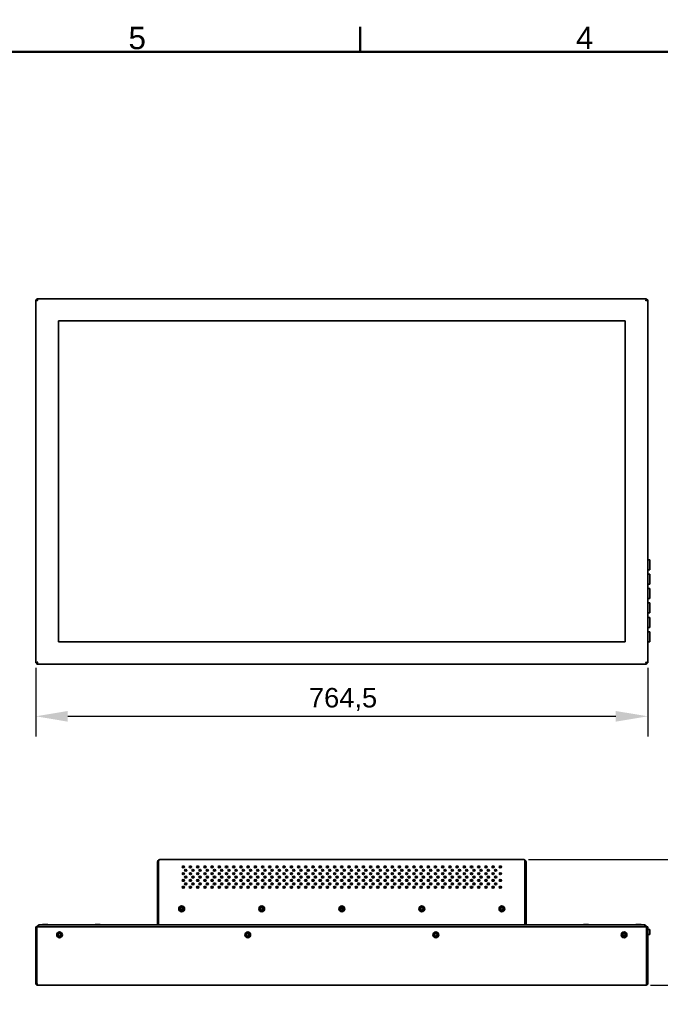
# Model space of a CAD drawing. Header units: millimetres. Extents: x 0 to 3360, y 0 to 2376.
# Tile 16 of 82: x 695 to 1495, y 1106 to 2336. Entities that reach past the tile are written whole.
import ezdxf

# ---------------------------------------------------------------- set-up
doc = ezdxf.new("R2010")
doc.units = ezdxf.units.MM
doc.header["$LTSCALE"] = 8
for name, color, linetype, lineweight in [('Bemaßungen(ISO)', 7, 'Continuous', 18), ('Rahmen_0', 7, 'Continuous', 50), ('Rahmen_2', 7, 'Continuous', 50), ('Sichtbare Kanten(ISO)', 7, 'Continuous', 35)]:
    doc.layers.add(name, color=color, linetype=linetype, lineweight=lineweight)
doc.styles.add('Aktuell-BSI', font='arial.ttf')
doc.styles.add('Aktuell-ISOGroßer Text', font='arial.ttf')
doc.dimstyles.new('X.XXXGroßer Text', dxfattribs={"dimscale": 8, "dimtxt": 3.048, "dimasz": 5, "dimexe": 3.175, "dimexo": 0.75, "dimgap": 0.762, "dimtad": 1, "dimdec": 1, "dimrnd": 1e-08, "dimzin": 12, "dimtxsty": 'Aktuell-ISOGroßer Text', "dimcen": 0.09, "dimdle": 10, "dimclrd": 256, "dimclre": 256, "dimclrt": 7, "dimadec": 0, "dimazin": 3, "dimtfac": 0.656168, "dimtdec": 1, "dimtmove": 0, "dimatfit": 3, "dimfxl": 0, "dimtolj": 1, "dimlwd": 25, "dimlwe": 25, "dimarcsym": 0})

# ---------------------------------------------------------------- blocks, each defined once
blk = doc.blocks.new('Ränder Standardrahmen')
at = {"layer": 'Rahmen_0'}
blk.add_line((140, 287), (140, 290.9), dxfattribs=at)
at = {"layer": 'Rahmen_0', "flags": 128}
blk.add_lwpolyline([(10, 10), (10, 287), (410, 287), (410, 10), (10, 10)], dxfattribs=at)
at = {"layer": 'Rahmen_2', "char_height": 3.5, "attachment_point": 7, "style": 'Aktuell-BSI'}
for s, insert in [('5', (103.85, 287.34)), ('4', (173.71, 287.4))]:
    blk.add_mtext(s, dxfattribs=dict(at, insert=insert))
blk = doc.blocks.new('*D6')
at = {"layer": 'Bemaßungen(ISO)', "color": 250, "linetype": 'Continuous', "lineweight": 25, "true_color": 0x3f3f3f, "transparency": 16777216}
for p, q in [((714.9, 1526.3), (714.9, 1440.3)), ((1479.4, 1526.3), (1479.4, 1440.3)), ((754.9, 1465.7), (1439.4, 1465.7))]:
    blk.add_line(p, q, dxfattribs=at)
at = {"layer": 'Bemaßungen(ISO)', "color": 250, "linetype": 'Continuous', "true_color": 0x3f3f3f, "transparency": 16777216}
for points in [[(754.9, 1472.3), (754.9, 1459), (714.9, 1465.7)], [(1439.4, 1472.3), (1439.4, 1459), (1479.4, 1465.7)]]:
    blk.add_solid(points, dxfattribs=at)
at = {"layer": 'Defpoints', "color": 0, "linetype": 'Continuous', "transparency": 16777216}
for p in [(714.9, 1532.3), (1479.4, 1532.3), (1479.4, 1465.7)]:
    blk.add_point(p, dxfattribs=at)
at = {"layer": 'Bemaßungen(ISO)', "color": 7, "linetype": 'Continuous', "lineweight": 25, "transparency": 16777216, "insert": (1056.1, 1501.1), "char_height": 24.38, "attachment_point": 1, "style": 'Aktuell-ISOGroßer Text'}
blk.add_mtext('\\A1;764,5', dxfattribs=at)
blk = doc.blocks.new('*D13')
at = {"layer": 'Bemaßungen(ISO)', "color": 250, "linetype": 'Continuous', "lineweight": 25, "true_color": 0x3f3f3f, "transparency": 16777216}
for p, q in [((1330.4, 1286.7), (1569, 1286.7)), ((1543.6, 1246.7), (1543.6, 1169.7)), ((1482.9, 1129.7), (1569, 1129.7))]:
    blk.add_line(p, q, dxfattribs=at)
at = {"layer": 'Bemaßungen(ISO)', "color": 250, "linetype": 'Continuous', "true_color": 0x3f3f3f, "transparency": 16777216}
for points in [[(1536.9, 1246.7), (1550.3, 1246.7), (1543.6, 1286.7)], [(1536.9, 1169.7), (1550.3, 1169.7), (1543.6, 1129.7)]]:
    blk.add_solid(points, dxfattribs=at)
at = {"layer": 'Defpoints', "color": 0, "linetype": 'Continuous', "transparency": 16777216}
for p in [(1324.4, 1286.7), (1476.9, 1129.7), (1543.6, 1129.7)]:
    blk.add_point(p, dxfattribs=at)
at = {"layer": 'Bemaßungen(ISO)', "color": 7, "linetype": 'Continuous', "lineweight": 25, "transparency": 16777216, "insert": (1512.6, 1182.4), "char_height": 24.38, "attachment_point": 1, "rotation": 90, "style": 'Aktuell-ISOGroßer Text'}
blk.add_mtext('\\A1;157', dxfattribs=at)

msp = doc.modelspace()

# ---------------------------------------------------------------- linework, layer by layer
at = {"layer": 'Sichtbare Kanten(ISO)'}
for p, q in [((714.93, 1985.83), (716.43, 1985.83)), ((714.93, 1532.33), (714.93, 1985.83)), ((716.43, 1987.33), (1477.93, 1987.33)), ((716.43, 1985.83), (716.43, 1987.33)), ((1477.93, 1987.33), (1477.93, 1985.83)), ((1477.93, 1985.83), (1479.43, 1985.83)), ((1479.43, 1985.83), (1479.43, 1532.33)), ((743.18, 1959.58), (743.18, 1558.58)), ((1451.18, 1959.58), (743.18, 1959.58)), ((1451.18, 1558.58), (1451.18, 1959.58)), ((1479.43, 1661.33), (1481.88, 1661.33)), ((1481.88, 1648.83), (1481.88, 1661.33)), ((1479.43, 1648.83), (1481.88, 1648.83)), ((1479.43, 1643.33), (1481.88, 1643.33)), ((1481.88, 1630.83), (1481.88, 1643.33)), ((1479.43, 1630.83), (1481.88, 1630.83)), ((1479.43, 1625.33), (1481.88, 1625.33)), ((1481.88, 1612.83), (1481.88, 1625.33)), ((1479.43, 1612.83), (1481.88, 1612.83)), ((1479.43, 1607.33), (1481.88, 1607.33)), ((1481.88, 1594.83), (1481.88, 1607.33)), ((1479.43, 1594.83), (1481.88, 1594.83)), ((1479.43, 1589.33), (1481.88, 1589.33)), ((1481.88, 1576.83), (1481.88, 1589.33)), ((1479.43, 1576.83), (1481.88, 1576.83)), ((1479.43, 1571.33), (1481.88, 1571.33)), ((1481.88, 1558.83), (1481.88, 1571.33)), ((743.18, 1558.58), (1451.18, 1558.58)), ((1479.43, 1558.83), (1481.88, 1558.83)), ((716.43, 1532.33), (714.93, 1532.33)), ((716.43, 1530.83), (716.43, 1532.33)), ((1477.93, 1530.83), (716.43, 1530.83)), ((1477.93, 1532.33), (1477.93, 1530.83)), ((1479.43, 1532.33), (1477.93, 1532.33)), ((866.93, 1283.65), (866.93, 1236.33)), ((868.43, 1283.65), (866.93, 1283.65)), ((868.58, 1285.22), (867.97, 1285.92)), ((868.43, 1283.65), (868.65, 1285.92)), ((868.43, 1237.39), (868.43, 1283.65)), ((869.93, 1286.65), (1324.43, 1286.65)), ((1192.18, 1286.75), (1202.18, 1286.75)), ((1192.31, 1286.65), (1192.18, 1286.75)), ((1202.06, 1286.65), (1202.18, 1286.75)), ((1272.18, 1286.75), (1282.18, 1286.75)), ((1272.31, 1286.65), (1272.18, 1286.75)), ((1282.06, 1286.65), (1282.18, 1286.75)), ((1325.72, 1285.92), (1325.93, 1283.65)), ((1325.79, 1285.22), (1326.4, 1285.92)), ((1325.93, 1237.39), (1325.93, 1283.65)), ((1327.43, 1283.65), (1325.93, 1283.65)), ((1327.43, 1236.33), (1327.43, 1283.65)), ((899.83, 1268.98), (899.83, 1268.13)), ((1072.48, 1272.39), (1072.48, 1273.21)), ((1080.98, 1272.69), (1080.98, 1272.91)), ((1288.78, 1272.31), (1288.78, 1273.29)), ((899.83, 1260.5), (899.83, 1259.65)), ((910.3, 1256.15), (911.53, 1256.15)), ((911.53, 1263.81), (911.53, 1264.82)), ((911.53, 1255.33), (911.53, 1256.33)), ((1045.53, 1264.74), (1045.53, 1263.89)), ((1045.53, 1256.26), (1045.53, 1255.4)), ((1045.53, 1256.15), (1047.07, 1256.15)), ((1072.48, 1263.91), (1072.48, 1264.72)), ((1072.48, 1255.42), (1072.48, 1256.24)), ((1080.98, 1264.42), (1080.98, 1264.21)), ((1080.98, 1255.94), (1080.98, 1255.72)), ((1096.39, 1259.7), (1097.98, 1259.7)), ((1105.39, 1259.7), (1106.98, 1259.7)), ((1114.39, 1259.7), (1115.98, 1259.7)), ((1123.39, 1259.7), (1124.98, 1259.7)), ((1132.39, 1259.7), (1133.98, 1259.7)), ((1136.33, 1255.31), (1136.33, 1256.36)), ((1141.39, 1259.7), (1142.98, 1259.7)), ((1150.39, 1259.7), (1151.98, 1259.7)), ((1154.33, 1255.31), (1154.33, 1256.36)), ((1159.39, 1259.7), (1160.98, 1259.7)), ((1168.39, 1259.7), (1169.98, 1259.7)), ((1177.39, 1259.7), (1178.98, 1259.7)), ((1195.39, 1259.7), (1196.98, 1259.7)), ((1204.39, 1259.7), (1205.98, 1259.7)), ((1213.39, 1259.7), (1214.98, 1259.7)), ((1222.39, 1259.7), (1223.98, 1259.7)), ((1231.39, 1259.7), (1232.98, 1259.7)), ((1240.39, 1259.7), (1241.98, 1259.7)), ((1249.39, 1259.7), (1250.98, 1259.7)), ((1258.39, 1259.7), (1259.98, 1259.7)), ((1267.39, 1259.7), (1268.98, 1259.7)), ((1276.39, 1259.7), (1277.98, 1259.7)), ((1288.78, 1263.82), (1288.78, 1264.81)), ((1288.78, 1255.34), (1288.78, 1256.32)), ((899.83, 1252.01), (899.83, 1251.16)), ((1034.62, 1252.07), (1035.29, 1251.4)), ((1215.43, 1251.64), (1215.43, 1251.53)), ((1233.43, 1251.64), (1233.43, 1251.53)), ((1285.61, 1252.04), (1285.61, 1251.14)), ((866.93, 1236.33), (866.93, 1235.62)), ((868.43, 1236.33), (866.93, 1236.33)), ((866.93, 1205.15), (866.93, 1235.62)), ((868.43, 1235.62), (866.93, 1235.62)), ((868.43, 1235.62), (868.43, 1237.39)), ((868.43, 1205.15), (868.43, 1235.62)), ((1325.93, 1237.39), (1325.93, 1235.62)), ((1325.93, 1236.33), (1327.43, 1236.33)), ((1325.93, 1235.62), (1327.43, 1235.62)), ((1325.93, 1205.15), (1325.93, 1235.62)), ((1327.43, 1235.62), (1327.43, 1236.33)), ((1327.43, 1205.15), (1327.43, 1235.62)), ((1098.67, 1225.8), (1095.7, 1225.8)), ((1295.78, 1225.97), (1295.78, 1224.34)), ((1295.98, 1224.07), (1295.98, 1226.24)), ((723.72, 1205.69), (723.48, 1205.46)), ((723.48, 1205.46), (729.88, 1205.46)), ((723.48, 1205.15), (723.48, 1205.46)), ((723.72, 1205.69), (729.65, 1205.69)), ((729.65, 1205.69), (729.88, 1205.46)), ((729.88, 1205.15), (729.88, 1205.46)), ((789.22, 1205.69), (788.98, 1205.46)), ((788.98, 1205.46), (795.38, 1205.46)), ((788.98, 1205.15), (788.98, 1205.46)), ((789.22, 1205.69), (795.15, 1205.69)), ((795.15, 1205.69), (795.38, 1205.46)), ((795.38, 1205.15), (795.38, 1205.46)), ((1399.22, 1205.69), (1398.98, 1205.46)), ((1398.98, 1205.46), (1405.38, 1205.46)), ((1398.98, 1205.15), (1398.98, 1205.46)), ((1399.22, 1205.69), (1405.15, 1205.69)), ((1405.15, 1205.69), (1405.38, 1205.46)), ((1405.38, 1205.15), (1405.38, 1205.46)), ((1464.72, 1205.69), (1464.48, 1205.46)), ((1464.48, 1205.46), (1470.88, 1205.46)), ((1464.48, 1205.15), (1464.48, 1205.46)), ((1464.72, 1205.69), (1470.65, 1205.69)), ((1470.65, 1205.69), (1470.88, 1205.46)), ((1470.88, 1205.15), (1470.88, 1205.46)), ((714.93, 1202.65), (714.93, 1132.15)), ((716.43, 1202.65), (714.93, 1202.65)), ((1477.93, 1202.65), (716.43, 1202.65)), ((716.43, 1202.65), (716.43, 1132.15)), ((719.18, 1205.15), (1475.18, 1205.15)), ((1477.93, 1202.65), (1479.43, 1202.65)), ((1477.93, 1202.65), (1477.93, 1132.15)), ((1479.43, 1202.65), (1479.43, 1132.15)), ((1479.43, 1199.4), (1481.88, 1199.4)), ((1481.88, 1192.9), (1481.88, 1199.4)), ((1479.43, 1192.9), (1481.88, 1192.9)), ((714.93, 1132.15), (716.43, 1132.15)), ((1477.93, 1132.15), (1479.43, 1132.15)), ((1476.93, 1129.65), (717.43, 1129.65))]:
    msp.add_line(p, q, dxfattribs=at)
for centre, radius in [((897.18, 1225.15), 3.65), ((897.18, 1225.15), 2.25), ((897.18, 1225.15), 1.62), ((997.18, 1225.15), 3.65), ((997.18, 1225.15), 2.25), ((997.18, 1225.15), 1.62), ((1097.18, 1225.15), 3.65), ((1097.18, 1225.15), 2.25), ((1097.18, 1225.15), 1.62), ((1197.18, 1225.15), 3.65), ((1197.18, 1225.15), 2.25), ((1197.18, 1225.15), 1.62), ((1297.18, 1225.15), 3.65), ((1297.18, 1225.15), 2.25), ((1297.18, 1225.15), 1.62), ((744.68, 1192.65), 3.6), ((744.68, 1192.65), 2.1), ((744.68, 1192.65), 1.62), ((979.68, 1192.65), 3.6), ((979.68, 1192.65), 2.1), ((979.68, 1192.65), 1.62), ((1214.68, 1192.65), 3.6), ((1214.68, 1192.65), 2.1), ((1214.68, 1192.65), 1.62), ((1449.68, 1192.65), 3.6), ((1449.68, 1192.65), 2.1), ((1449.68, 1192.65), 1.62)]:
    msp.add_circle(centre, radius, dxfattribs=at)
for centre, radius, start, end in [((1104.88, 1276.65), 1.15, 353.22283, 47.7637), ((1104.88, 1276.65), 1.6, 355.66871, 35.05698), ((1066.23, 1264.53), 2.8, 176.39042, 193.00125), ((1066.23, 1264.53), 2.4, 173.06587, 197.74164), ((1084.16, 1257.7), 2.75, 210.19141, 238.20813), ((1184.88, 1257.7), 5, 199.04241, 206.84861), ((1184.88, 1257.7), 2.75, 42.42304, 65.64265), ((1184.88, 1257.7), 5, 333.51206, 343.67776), ((1251.98, 1256.53), 11, 163.22367, 164.03949), ((1251.98, 1256.53), 11, 354.31646, 358.27881), ((1285.61, 1257.7), 5, 196.79806, 205.83876), ((1285.61, 1257.7), 2.75, 52.41361, 94.36046), ((1275.98, 1256.53), 11, 16.07361, 20.42459), ((908.53, 1251.15), 1.15, 125.18309, 176.75168), ((1202.38, 1248.18), 6.45, 144.83061, 152.96813), ((1251.98, 1256.53), 11, 204.56722, 207.90714), ((1275.98, 1256.53), 11, 330.70787, 331.04498)]:
    msp.add_arc(centre, radius, start, end, dxfattribs=at)
for centre in [(899.18, 1277.57), (899.18, 1269.09), (902.18, 1273.33), (908.18, 1277.57), (908.18, 1269.09), (911.18, 1273.33), (917.18, 1277.57), (917.18, 1269.09), (920.18, 1273.33), (926.18, 1277.57), (926.18, 1269.09), (929.18, 1273.33), (935.18, 1277.57), (935.18, 1269.09), (938.18, 1273.33), (944.18, 1277.57), (944.18, 1269.09), (947.18, 1273.33), (953.18, 1277.57), (953.18, 1269.09), (956.18, 1273.33), (962.18, 1277.57), (962.18, 1269.09), (965.18, 1273.33), (971.18, 1277.57), (971.18, 1269.09), (974.18, 1273.33), (980.18, 1277.57), (980.18, 1269.09), (983.18, 1273.33), (989.18, 1277.57), (989.18, 1269.09), (992.18, 1273.33), (998.18, 1277.57), (998.18, 1269.09), (1001.18, 1273.33), (1007.18, 1277.57), (1007.18, 1269.09), (1010.18, 1273.33), (1016.18, 1277.57), (1016.18, 1269.09), (1019.18, 1273.33), (1025.18, 1277.57), (1025.18, 1269.09), (1028.18, 1273.33), (1034.18, 1277.57), (1034.18, 1269.09), (1037.18, 1273.33), (1043.18, 1277.57), (1043.18, 1269.09), (1046.18, 1273.33), (1052.18, 1277.57), (1052.18, 1269.09), (1055.18, 1273.33), (1061.18, 1277.57), (1061.18, 1269.09), (1064.18, 1273.33), (1070.18, 1277.57), (1070.18, 1269.09), (1073.18, 1273.33), (1079.18, 1277.57), (1079.18, 1269.09), (1082.18, 1273.33), (1088.18, 1277.57), (1088.18, 1269.09), (1091.18, 1273.33), (1097.18, 1277.57), (1097.18, 1269.09), (1100.18, 1273.33), (1106.18, 1277.57), (1106.18, 1269.09), (1109.18, 1273.33), (1115.18, 1277.57), (1115.18, 1269.09), (1118.18, 1273.33), (1124.18, 1277.57), (1124.18, 1269.09), (1127.18, 1273.33), (1133.18, 1277.57), (1133.18, 1269.09), (1136.18, 1273.33), (1142.18, 1277.57), (1142.18, 1269.09), (1145.18, 1273.33), (1151.18, 1277.57), (1151.18, 1269.09), (1154.18, 1273.33), (1160.18, 1277.57), (1160.18, 1269.09), (1163.18, 1273.33), (1169.18, 1277.57), (1169.18, 1269.09), (1172.18, 1273.33), (1178.18, 1277.57), (1178.18, 1269.09), (1181.18, 1273.33), (1187.18, 1277.57), (1187.18, 1269.09), (1190.18, 1273.33), (1196.18, 1277.57), (1196.18, 1269.09), (1199.18, 1273.33), (1205.18, 1277.57), (1205.18, 1269.09), (1208.18, 1273.33), (1214.18, 1277.57), (1214.18, 1269.09), (1217.18, 1273.33), (1223.18, 1277.57), (1223.18, 1269.09), (1226.18, 1273.33), (1232.18, 1277.57), (1232.18, 1269.09), (1235.18, 1273.33), (1241.18, 1277.57), (1241.18, 1269.09), (1244.18, 1273.33), (1250.18, 1277.57), (1250.18, 1269.09), (1253.18, 1273.33), (1259.18, 1277.57), (1259.18, 1269.09), (1262.18, 1273.33), (1268.18, 1277.57), (1268.18, 1269.09), (1271.18, 1273.33), (1277.18, 1277.57), (1277.18, 1269.09), (1280.18, 1273.33), (1286.18, 1277.57), (1286.18, 1269.09), (1289.18, 1273.33), (1295.18, 1277.57), (1295.18, 1269.09), (899.18, 1260.6), (902.18, 1264.85), (902.18, 1256.36), (908.18, 1260.6), (911.18, 1264.85), (911.18, 1256.36), (917.18, 1260.6), (920.18, 1264.85), (920.18, 1256.36), (926.18, 1260.6), (929.18, 1264.85), (929.18, 1256.36), (935.18, 1260.6), (938.18, 1264.85), (938.18, 1256.36), (944.18, 1260.6), (947.18, 1264.85), (947.18, 1256.36), (953.18, 1260.6), (956.18, 1264.85), (956.18, 1256.36), (962.18, 1260.6), (965.18, 1264.85), (965.18, 1256.36), (971.18, 1260.6), (974.18, 1264.85), (974.18, 1256.36), (980.18, 1260.6), (983.18, 1264.85), (983.18, 1256.36), (989.18, 1260.6), (992.18, 1264.85), (992.18, 1256.36), (998.18, 1260.6), (1001.18, 1264.85), (1001.18, 1256.36), (1007.18, 1260.6), (1010.18, 1264.85), (1010.18, 1256.36), (1016.18, 1260.6), (1019.18, 1264.85), (1019.18, 1256.36), (1025.18, 1260.6), (1028.18, 1264.85), (1028.18, 1256.36), (1034.18, 1260.6), (1037.18, 1264.85), (1037.18, 1256.36), (1043.18, 1260.6), (1046.18, 1264.85), (1046.18, 1256.36), (1052.18, 1260.6), (1055.18, 1264.85), (1055.18, 1256.36), (1061.18, 1260.6), (1064.18, 1264.85), (1064.18, 1256.36), (1070.18, 1260.6), (1073.18, 1264.85), (1073.18, 1256.36), (1079.18, 1260.6), (1082.18, 1264.85), (1082.18, 1256.36), (1088.18, 1260.6), (1091.18, 1264.85), (1091.18, 1256.36), (1097.18, 1260.6), (1100.18, 1264.85), (1100.18, 1256.36), (1106.18, 1260.6), (1109.18, 1264.85), (1109.18, 1256.36), (1115.18, 1260.6), (1118.18, 1264.85), (1118.18, 1256.36), (1124.18, 1260.6), (1127.18, 1264.85), (1127.18, 1256.36), (1133.18, 1260.6), (1136.18, 1264.85), (1136.18, 1256.36), (1142.18, 1260.6), (1145.18, 1264.85), (1145.18, 1256.36), (1151.18, 1260.6), (1154.18, 1264.85), (1154.18, 1256.36), (1160.18, 1260.6), (1163.18, 1264.85), (1163.18, 1256.36), (1169.18, 1260.6), (1172.18, 1264.85), (1172.18, 1256.36), (1178.18, 1260.6), (1181.18, 1264.85), (1181.18, 1256.36), (1187.18, 1260.6), (1190.18, 1264.85), (1190.18, 1256.36), (1196.18, 1260.6), (1199.18, 1264.85), (1199.18, 1256.36), (1205.18, 1260.6), (1208.18, 1264.85), (1208.18, 1256.36), (1214.18, 1260.6), (1217.18, 1264.85), (1217.18, 1256.36), (1223.18, 1260.6), (1226.18, 1264.85), (1226.18, 1256.36), (1232.18, 1260.6), (1235.18, 1264.85), (1235.18, 1256.36), (1241.18, 1260.6), (1244.18, 1264.85), (1244.18, 1256.36), (1250.18, 1260.6), (1253.18, 1264.85), (1253.18, 1256.36), (1259.18, 1260.6), (1262.18, 1264.85), (1262.18, 1256.36), (1268.18, 1260.6), (1271.18, 1264.85), (1271.18, 1256.36), (1277.18, 1260.6), (1280.18, 1264.85), (1280.18, 1256.36), (1286.18, 1260.6), (1289.18, 1264.85), (1289.18, 1256.36), (1295.18, 1260.6), (899.18, 1252.12), (908.18, 1252.12), (917.18, 1252.12), (926.18, 1252.12), (935.18, 1252.12), (944.18, 1252.12), (953.18, 1252.12), (962.18, 1252.12), (971.18, 1252.12), (980.18, 1252.12), (989.18, 1252.12), (998.18, 1252.12), (1007.18, 1252.12), (1016.18, 1252.12), (1025.18, 1252.12), (1034.18, 1252.12), (1043.18, 1252.12), (1052.18, 1252.12), (1061.18, 1252.12), (1070.18, 1252.12), (1079.18, 1252.12), (1088.18, 1252.12), (1097.18, 1252.12), (1106.18, 1252.12), (1115.18, 1252.12), (1124.18, 1252.12), (1133.18, 1252.12), (1142.18, 1252.12), (1151.18, 1252.12), (1160.18, 1252.12), (1169.18, 1252.12), (1178.18, 1252.12), (1187.18, 1252.12), (1196.18, 1252.12), (1205.18, 1252.12), (1214.18, 1252.12), (1223.18, 1252.12), (1232.18, 1252.12), (1241.18, 1252.12), (1250.18, 1252.12), (1259.18, 1252.12), (1268.18, 1252.12), (1277.18, 1252.12), (1286.18, 1252.12), (1295.18, 1252.12)]:
    msp.add_ellipse(centre, major_axis=(-1.5, 0), ratio=0.7071068, dxfattribs=at)
for centre in [(899.18, 1276.51), (899.18, 1268.03), (902.18, 1272.27), (908.18, 1276.51), (908.18, 1268.03), (911.18, 1272.27), (917.18, 1276.51), (917.18, 1268.03), (920.18, 1272.27), (926.18, 1276.51), (926.18, 1268.03), (929.18, 1272.27), (935.18, 1276.51), (935.18, 1268.03), (938.18, 1272.27), (944.18, 1276.51), (944.18, 1268.03), (947.18, 1272.27), (953.18, 1276.51), (953.18, 1268.03), (956.18, 1272.27), (962.18, 1276.51), (962.18, 1268.03), (965.18, 1272.27), (971.18, 1276.51), (971.18, 1268.03), (974.18, 1272.27), (980.18, 1276.51), (980.18, 1268.03), (983.18, 1272.27), (989.18, 1276.51), (989.18, 1268.03), (992.18, 1272.27), (998.18, 1276.51), (998.18, 1268.03), (1001.18, 1272.27), (1007.18, 1276.51), (1007.18, 1268.03), (1010.18, 1272.27), (1016.18, 1276.51), (1016.18, 1268.03), (1019.18, 1272.27), (1025.18, 1276.51), (1025.18, 1268.03), (1028.18, 1272.27), (1034.18, 1276.51), (1034.18, 1268.03), (1037.18, 1272.27), (1043.18, 1276.51), (1043.18, 1268.03), (1046.18, 1272.27), (1052.18, 1276.51), (1052.18, 1268.03), (1055.18, 1272.27), (1061.18, 1276.51), (1061.18, 1268.03), (1064.18, 1272.27), (1070.18, 1276.51), (1070.18, 1268.03), (1073.18, 1272.27), (1079.18, 1276.51), (1079.18, 1268.03), (1082.18, 1272.27), (1088.18, 1276.51), (1088.18, 1268.03), (1091.18, 1272.27), (1097.18, 1276.51), (1097.18, 1268.03), (1100.18, 1272.27), (1106.18, 1276.51), (1106.18, 1268.03), (1109.18, 1272.27), (1115.18, 1276.51), (1115.18, 1268.03), (1118.18, 1272.27), (1124.18, 1276.51), (1124.18, 1268.03), (1127.18, 1272.27), (1133.18, 1276.51), (1133.18, 1268.03), (1136.18, 1272.27), (1142.18, 1276.51), (1142.18, 1268.03), (1145.18, 1272.27), (1151.18, 1276.51), (1151.18, 1268.03), (1154.18, 1272.27), (1160.18, 1276.51), (1160.18, 1268.03), (1163.18, 1272.27), (1169.18, 1276.51), (1169.18, 1268.03), (1172.18, 1272.27), (1178.18, 1276.51), (1178.18, 1268.03), (1181.18, 1272.27), (1187.18, 1276.51), (1187.18, 1268.03), (1190.18, 1272.27), (1196.18, 1276.51), (1196.18, 1268.03), (1199.18, 1272.27), (1205.18, 1276.51), (1205.18, 1268.03), (1208.18, 1272.27), (1214.18, 1276.51), (1214.18, 1268.03), (1217.18, 1272.27), (1223.18, 1276.51), (1223.18, 1268.03), (1226.18, 1272.27), (1232.18, 1276.51), (1232.18, 1268.03), (1235.18, 1272.27), (1241.18, 1276.51), (1241.18, 1268.03), (1244.18, 1272.27), (1250.18, 1276.51), (1250.18, 1268.03), (1253.18, 1272.27), (1259.18, 1276.51), (1259.18, 1268.03), (1262.18, 1272.27), (1268.18, 1276.51), (1268.18, 1268.03), (1271.18, 1272.27), (1277.18, 1276.51), (1277.18, 1268.03), (1280.18, 1272.27), (1286.18, 1276.51), (1286.18, 1268.03), (1289.18, 1272.27), (1295.18, 1276.51), (1295.18, 1268.03), (899.18, 1259.54), (902.18, 1263.79), (902.18, 1255.3), (908.18, 1259.54), (911.18, 1263.79), (911.18, 1255.3), (917.18, 1259.54), (920.18, 1263.79), (920.18, 1255.3), (926.18, 1259.54), (929.18, 1263.79), (929.18, 1255.3), (935.18, 1259.54), (938.18, 1263.79), (938.18, 1255.3), (944.18, 1259.54), (947.18, 1263.79), (947.18, 1255.3), (953.18, 1259.54), (956.18, 1263.79), (956.18, 1255.3), (962.18, 1259.54), (965.18, 1263.79), (965.18, 1255.3), (971.18, 1259.54), (974.18, 1263.79), (974.18, 1255.3), (980.18, 1259.54), (983.18, 1263.79), (983.18, 1255.3), (989.18, 1259.54), (992.18, 1263.79), (992.18, 1255.3), (998.18, 1259.54), (1001.18, 1263.79), (1001.18, 1255.3), (1007.18, 1259.54), (1010.18, 1263.79), (1010.18, 1255.3), (1016.18, 1259.54), (1019.18, 1263.79), (1019.18, 1255.3), (1025.18, 1259.54), (1028.18, 1263.79), (1028.18, 1255.3), (1034.18, 1259.54), (1037.18, 1263.79), (1037.18, 1255.3), (1043.18, 1259.54), (1046.18, 1263.79), (1046.18, 1255.3), (1052.18, 1259.54), (1055.18, 1263.79), (1055.18, 1255.3), (1061.18, 1259.54), (1064.18, 1263.79), (1064.18, 1255.3), (1070.18, 1259.54), (1073.18, 1263.79), (1073.18, 1255.3), (1079.18, 1259.54), (1082.18, 1263.79), (1082.18, 1255.3), (1088.18, 1259.54), (1091.18, 1263.79), (1091.18, 1255.3), (1097.18, 1259.54), (1100.18, 1263.79), (1100.18, 1255.3), (1106.18, 1259.54), (1109.18, 1263.79), (1109.18, 1255.3), (1115.18, 1259.54), (1118.18, 1263.79), (1118.18, 1255.3), (1124.18, 1259.54), (1127.18, 1263.79), (1127.18, 1255.3), (1133.18, 1259.54), (1136.18, 1263.79), (1136.18, 1255.3), (1142.18, 1259.54), (1145.18, 1263.79), (1145.18, 1255.3), (1151.18, 1259.54), (1154.18, 1263.79), (1154.18, 1255.3), (1160.18, 1259.54), (1163.18, 1263.79), (1163.18, 1255.3), (1169.18, 1259.54), (1172.18, 1263.79), (1172.18, 1255.3), (1178.18, 1259.54), (1181.18, 1263.79), (1181.18, 1255.3), (1187.18, 1259.54), (1190.18, 1263.79), (1190.18, 1255.3), (1196.18, 1259.54), (1199.18, 1263.79), (1199.18, 1255.3), (1205.18, 1259.54), (1208.18, 1263.79), (1208.18, 1255.3), (1214.18, 1259.54), (1217.18, 1263.79), (1217.18, 1255.3), (1223.18, 1259.54), (1226.18, 1263.79), (1226.18, 1255.3), (1232.18, 1259.54), (1235.18, 1263.79), (1235.18, 1255.3), (1241.18, 1259.54), (1244.18, 1263.79), (1244.18, 1255.3), (1250.18, 1259.54), (1253.18, 1263.79), (1253.18, 1255.3), (1259.18, 1259.54), (1262.18, 1263.79), (1262.18, 1255.3), (1268.18, 1259.54), (1271.18, 1263.79), (1271.18, 1255.3), (1277.18, 1259.54), (1280.18, 1263.79), (1280.18, 1255.3), (1286.18, 1259.54), (1289.18, 1263.79), (1289.18, 1255.3), (1295.18, 1259.54), (899.18, 1251.06), (908.18, 1251.06), (917.18, 1251.06), (926.18, 1251.06), (935.18, 1251.06), (944.18, 1251.06), (953.18, 1251.06), (962.18, 1251.06), (971.18, 1251.06), (980.18, 1251.06), (989.18, 1251.06), (998.18, 1251.06), (1007.18, 1251.06), (1016.18, 1251.06), (1025.18, 1251.06), (1034.18, 1251.06), (1043.18, 1251.06), (1052.18, 1251.06), (1061.18, 1251.06), (1070.18, 1251.06), (1079.18, 1251.06), (1088.18, 1251.06), (1097.18, 1251.06), (1106.18, 1251.06), (1115.18, 1251.06), (1124.18, 1251.06), (1133.18, 1251.06), (1142.18, 1251.06), (1151.18, 1251.06), (1160.18, 1251.06), (1169.18, 1251.06), (1178.18, 1251.06), (1187.18, 1251.06), (1196.18, 1251.06), (1205.18, 1251.06), (1214.18, 1251.06), (1223.18, 1251.06), (1232.18, 1251.06), (1241.18, 1251.06), (1250.18, 1251.06), (1259.18, 1251.06), (1268.18, 1251.06), (1277.18, 1251.06), (1286.18, 1251.06), (1295.18, 1251.06)]:
    msp.add_ellipse(centre, major_axis=(1.5, 0), ratio=0.7071068, start_param=0.5235988, end_param=2.6179939, dxfattribs=at)
for points in [[(714.93, 1985.83), (714.93, 1985.75), (715.06, 1985.58), (715.62, 1985.33), (716.45, 1985.08), (717.11, 1984.91), (717.43, 1984.83)], [(717.43, 1984.83), (717.35, 1985.16), (717.18, 1985.81), (716.93, 1986.64), (716.68, 1987.2), (716.52, 1987.33), (716.43, 1987.33)], [(1477.93, 1987.33), (1477.85, 1987.33), (1477.68, 1987.2), (1477.43, 1986.64), (1477.18, 1985.81), (1477.02, 1985.16), (1476.93, 1984.83)], [(1476.93, 1984.83), (1477.26, 1984.91), (1477.92, 1985.08), (1478.75, 1985.33), (1479.3, 1985.58), (1479.43, 1985.75), (1479.43, 1985.83)], [(717.43, 1533.33), (717.11, 1533.25), (716.45, 1533.08), (715.62, 1532.83), (715.06, 1532.58), (714.93, 1532.41), (714.93, 1532.33)], [(716.43, 1530.83), (716.52, 1530.83), (716.68, 1530.96), (716.93, 1531.52), (717.18, 1532.35), (717.35, 1533), (717.43, 1533.33)], [(1476.93, 1533.33), (1477.02, 1533), (1477.18, 1532.35), (1477.43, 1531.52), (1477.68, 1530.96), (1477.85, 1530.83), (1477.93, 1530.83)], [(1479.43, 1532.33), (1479.43, 1532.41), (1479.3, 1532.58), (1478.75, 1532.83), (1477.92, 1533.08), (1477.26, 1533.25), (1476.93, 1533.33)], [(867.97, 1285.92), (867.75, 1285.74), (867.38, 1285.3), (867.02, 1284.51), (866.93, 1283.94), (866.93, 1283.65)], [(869.93, 1286.65), (869.7, 1286.65), (869.22, 1286.6), (868.55, 1286.35), (868.15, 1286.08), (867.97, 1285.92)], [(868.43, 1283.65), (868.43, 1283.75), (868.44, 1283.84), (868.46, 1283.94)], [(868.65, 1285.92), (868.79, 1286.08), (869.08, 1286.34), (869.51, 1286.6), (869.79, 1286.65), (869.93, 1286.65)], [(1324.43, 1286.65), (1324.58, 1286.65), (1324.86, 1286.6), (1325.29, 1286.34), (1325.58, 1286.08), (1325.72, 1285.92)], [(1326.4, 1285.92), (1326.22, 1286.08), (1325.82, 1286.35), (1325.15, 1286.6), (1324.67, 1286.65), (1324.43, 1286.65)], [(1325.91, 1283.94), (1325.93, 1283.84), (1325.93, 1283.75), (1325.93, 1283.65)], [(1327.43, 1283.65), (1327.43, 1283.94), (1327.35, 1284.51), (1326.99, 1285.3), (1326.61, 1285.74), (1326.4, 1285.92)], [(719.18, 1205.15), (718.86, 1205.15), (718.2, 1205.02), (717.37, 1204.47), (716.81, 1203.64), (716.68, 1202.98), (716.68, 1202.65)], [(718.18, 1202.65), (718.27, 1202.98), (718.43, 1203.64), (718.68, 1204.47), (718.93, 1205.02), (719.1, 1205.15), (719.18, 1205.15)], [(1475.18, 1205.15), (1475.27, 1205.15), (1475.43, 1205.02), (1475.68, 1204.47), (1475.93, 1203.64), (1476.1, 1202.98), (1476.18, 1202.65)], [(1477.68, 1202.65), (1477.68, 1202.98), (1477.55, 1203.64), (1477, 1204.47), (1476.17, 1205.02), (1475.51, 1205.15), (1475.18, 1205.15)], [(714.93, 1132.15), (714.93, 1131.83), (715.06, 1131.17), (715.62, 1130.34), (716.45, 1129.79), (717.11, 1129.65), (717.43, 1129.65)], [(717.43, 1129.65), (717.35, 1129.65), (717.18, 1129.79), (716.93, 1130.34), (716.68, 1131.17), (716.52, 1131.83), (716.43, 1132.15)], [(1476.93, 1129.65), (1477.26, 1129.65), (1477.92, 1129.79), (1478.75, 1130.34), (1479.3, 1131.17), (1479.43, 1131.83), (1479.43, 1132.15)], [(1477.93, 1132.15), (1477.85, 1131.83), (1477.68, 1131.17), (1477.43, 1130.34), (1477.18, 1129.79), (1477.02, 1129.65), (1476.93, 1129.65)]]:
    msp.add_open_spline(points, degree=3, dxfattribs=at)
for points, knots in [([(716.43, 1985.83), (716.52, 1985.83), (716.6, 1985.8), (716.68, 1985.75), (716.77, 1985.7), (716.85, 1985.63), (716.93, 1985.54), (717.02, 1985.44), (717.1, 1985.33), (717.18, 1985.21), (717.27, 1985.09), (717.35, 1984.96), (717.43, 1984.83)], [0, 0, 0, 0, 0.25, 0.25, 0.25, 0.5, 0.5, 0.5, 0.75, 0.75, 0.75, 1, 1, 1, 1]), ([(717.43, 1984.83), (717.3, 1984.91), (717.17, 1985), (717.05, 1985.08), (716.93, 1985.16), (716.82, 1985.25), (716.73, 1985.33), (716.63, 1985.41), (716.56, 1985.5), (716.51, 1985.58), (716.46, 1985.66), (716.43, 1985.75), (716.43, 1985.83)], [0, 0, 0, 0, 0.25, 0.25, 0.25, 0.5, 0.5, 0.5, 0.75, 0.75, 0.75, 1, 1, 1, 1]), ([(1477.93, 1985.83), (1477.93, 1985.75), (1477.91, 1985.66), (1477.86, 1985.58), (1477.81, 1985.5), (1477.73, 1985.41), (1477.64, 1985.33), (1477.55, 1985.25), (1477.44, 1985.16), (1477.32, 1985.08), (1477.2, 1985), (1477.06, 1984.91), (1476.93, 1984.83)], [0, 0, 0, 0, 0.25, 0.25, 0.25, 0.5, 0.5, 0.5, 0.75, 0.75, 0.75, 1, 1, 1, 1]), ([(1476.93, 1984.83), (1477.02, 1984.96), (1477.1, 1985.09), (1477.18, 1985.21), (1477.27, 1985.33), (1477.35, 1985.44), (1477.43, 1985.54), (1477.52, 1985.63), (1477.6, 1985.7), (1477.68, 1985.75), (1477.77, 1985.8), (1477.85, 1985.83), (1477.93, 1985.83)], [0, 0, 0, 0, 0.25, 0.25, 0.25, 0.5, 0.5, 0.5, 0.75, 0.75, 0.75, 1, 1, 1, 1]), ([(716.43, 1532.33), (716.43, 1532.41), (716.46, 1532.5), (716.51, 1532.58), (716.56, 1532.66), (716.63, 1532.75), (716.73, 1532.83), (716.82, 1532.91), (716.93, 1533), (717.05, 1533.08), (717.17, 1533.16), (717.3, 1533.25), (717.43, 1533.33)], [0, 0, 0, 0, 0.25, 0.25, 0.25, 0.5, 0.5, 0.5, 0.75, 0.75, 0.75, 1, 1, 1, 1]), ([(717.43, 1533.33), (717.35, 1533.2), (717.27, 1533.07), (717.18, 1532.95), (717.1, 1532.83), (717.02, 1532.72), (716.93, 1532.62), (716.85, 1532.53), (716.77, 1532.46), (716.68, 1532.41), (716.6, 1532.36), (716.52, 1532.33), (716.43, 1532.33)], [0, 0, 0, 0, 0.25, 0.25, 0.25, 0.5, 0.5, 0.5, 0.75, 0.75, 0.75, 1, 1, 1, 1]), ([(1477.93, 1532.33), (1477.85, 1532.33), (1477.77, 1532.36), (1477.68, 1532.41), (1477.6, 1532.46), (1477.52, 1532.53), (1477.43, 1532.62), (1477.35, 1532.72), (1477.27, 1532.83), (1477.18, 1532.95), (1477.1, 1533.07), (1477.02, 1533.2), (1476.93, 1533.33)], [0, 0, 0, 0, 0.25, 0.25, 0.25, 0.5, 0.5, 0.5, 0.75, 0.75, 0.75, 1, 1, 1, 1]), ([(1476.93, 1533.33), (1477.06, 1533.25), (1477.2, 1533.16), (1477.32, 1533.08), (1477.44, 1533), (1477.55, 1532.91), (1477.64, 1532.83), (1477.73, 1532.75), (1477.81, 1532.66), (1477.86, 1532.58), (1477.91, 1532.5), (1477.93, 1532.41), (1477.93, 1532.33)], [0, 0, 0, 0, 0.25, 0.25, 0.25, 0.5, 0.5, 0.5, 0.75, 0.75, 0.75, 1, 1, 1, 1]), ([(718.18, 1202.65), (718.18, 1202.79), (718.21, 1202.92), (718.26, 1203.04), (718.27, 1203.07), (718.29, 1203.1), (718.31, 1203.14)], [0, 0, 0, 0, 0.25, 0.25, 0.25, 0.31937439, 0.31937439, 0.31937439, 0.31937439]), ([(1476.06, 1203.14), (1476.08, 1203.1), (1476.09, 1203.07), (1476.11, 1203.04), (1476.16, 1202.92), (1476.18, 1202.79), (1476.18, 1202.65)], [0.68062561, 0.68062561, 0.68062561, 0.68062561, 0.75, 0.75, 0.75, 1, 1, 1, 1]), ([(716.56, 1131.67), (716.54, 1131.71), (716.52, 1131.74), (716.51, 1131.77), (716.46, 1131.89), (716.43, 1132.02), (716.43, 1132.15)], [0.68062561, 0.68062561, 0.68062561, 0.68062561, 0.75, 0.75, 0.75, 1, 1, 1, 1]), ([(1477.93, 1132.15), (1477.93, 1132.02), (1477.91, 1131.89), (1477.86, 1131.77), (1477.84, 1131.74), (1477.83, 1131.71), (1477.81, 1131.67)], [0, 0, 0, 0, 0.25, 0.25, 0.25, 0.31937439, 0.31937439, 0.31937439, 0.31937439])]:
    msp.add_open_spline(points, degree=3, knots=knots, dxfattribs=at)

# ---------------------------------------------------------------- block references
at = {"xscale": 8, "yscale": 8, "zscale": 8}
msp.add_blockref('Ränder Standardrahmen', (0, 0), dxfattribs=at)

# ---------------------------------------------------------------- dimensions: what is measured, and where the dimension line sits
at = {"layer": 'Bemaßungen(ISO)', "color": 250, "linetype": 'Continuous', "lineweight": 25, "true_color": 0x3f3f3f}
dim = msp.add_linear_dim(base=(1479.43, 1465.66), p1=(714.93, 1532.33), p2=(1479.43, 1532.33), dimstyle='X.XXXGroßer Text', override={"dimdec": 1, "dimtp": 0, "dimtm": 0, "dimtdec": 1, "dimtofl": 0, "dimatfit": 1}, dxfattribs=at)
dim.commit()
dim.dimension.update_dxf_attribs({"geometry": '*D6', "text_midpoint": (1097.18, 1465.66), "dimtype": 160})
dim = msp.add_linear_dim(base=(1543.6, 1129.65), p1=(1324.43, 1286.65), p2=(1476.93, 1129.65), angle=270, dimstyle='X.XXXGroßer Text', override={"dimdec": 1, "dimtp": 0, "dimtm": 0, "dimtdec": 1, "dimtofl": 0, "dimatfit": 1}, dxfattribs=at)
dim.commit()
dim.dimension.update_dxf_attribs({"geometry": '*D13', "text_midpoint": (1543.6, 1208.15), "dimtype": 160})

doc.saveas('drawing.dxf')
